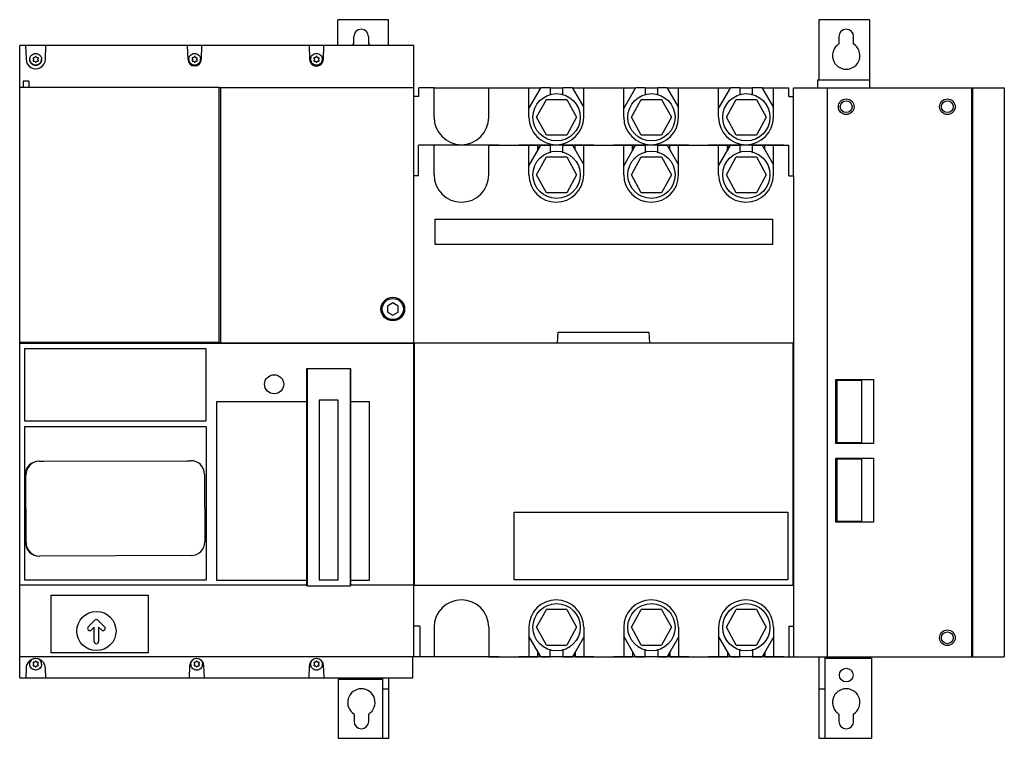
# Model space of a CAD drawing. Header units: millimetres. Extents: x 65 to 532, y 238 to 579.
import ezdxf

# ---------------------------------------------------------------- set-up
doc = ezdxf.new("R2010")
doc.units = ezdxf.units.MM
doc.header["$LTSCALE"] = 53.612103
doc.layers.get('0').update_dxf_attribs({"linetype": 'CONTINUOUS'})

msp = doc.modelspace()

# ---------------------------------------------------------------- linework, layer by layer
at = {"color": 7, "linetype": 'Continuous'}
for p, q in [((215.77, 566.91), (215.77, 579.21)), ((239.77, 579.21), (215.77, 579.21)), ((239.77, 566.91), (239.77, 579.21)), ((443.87, 579.22), (443.87, 550.51)), ((467.87, 579.22), (443.87, 579.22)), ((467.87, 579.22), (467.87, 546.9)), ((223.27, 567.69), (223.27, 571.21)), ((230.27, 571.21), (230.27, 567.69)), ((453.37, 571.21), (453.37, 567.68)), ((460.37, 567.68), (460.37, 571.21)), ((64.77, 266.91), (64.77, 566.91)), ((251.78, 566.91), (64.77, 566.91)), ((67.54, 566.91), (67.77, 560.5)), ((76.97, 560.5), (77.19, 566.91)), ((144.29, 566.91), (144.52, 560.49)), ((151.02, 560.49), (151.24, 566.91)), ((202.09, 566.91), (202.32, 560.49)), ((208.82, 560.49), (209.04, 566.91)), ((251.82, 276.91), (251.82, 566.91)), ((73.63, 559.83), (73.53, 560.04)), ((159.33, 547.1), (64.77, 547.1)), ((66.41, 550.1), (66.41, 547.1)), ((69.13, 550.1), (66.41, 550.1)), ((69.13, 550.1), (69.13, 547.1)), ((159.33, 426.1), (159.33, 547.1)), ((251.82, 546.9), (159.33, 546.9)), ((160.15, 425.7), (160.15, 546.9)), ((254.07, 542.71), (254.07, 546.9)), ((261.32, 546.9), (254.07, 546.9)), ((261.32, 546.91), (287.32, 546.91)), ((261.32, 532.91), (261.32, 546.9)), ((287.32, 532.91), (287.32, 546.9)), ((287.32, 546.9), (311.98, 546.9)), ((306.32, 537.03), (312.09, 547.11)), ((306.32, 532.91), (306.32, 546.9)), ((312.09, 547.11), (316.46, 547.11)), ((316.46, 547.11), (316.46, 543.37)), ((316.46, 546.9), (322.46, 546.9)), ((322.46, 543.36), (322.46, 547.11)), ((322.46, 547.11), (326.82, 547.11)), ((326.82, 547.11), (332.32, 537.54)), ((326.94, 546.9), (356.98, 546.9)), ((332.32, 532.91), (332.32, 546.9)), ((351.32, 537.03), (357.09, 547.11)), ((351.32, 532.91), (351.32, 546.9)), ((357.09, 547.11), (361.46, 547.11)), ((361.46, 547.11), (361.46, 543.37)), ((361.46, 546.9), (367.46, 546.9)), ((367.46, 543.36), (367.46, 547.11)), ((367.46, 547.11), (371.82, 547.11)), ((371.82, 547.11), (377.32, 537.54)), ((371.94, 546.9), (401.98, 546.9)), ((377.32, 532.91), (377.32, 546.9)), ((396.32, 537.03), (402.09, 547.11)), ((396.32, 532.91), (396.32, 546.9)), ((402.09, 547.11), (406.46, 547.11)), ((406.46, 547.11), (406.46, 543.37)), ((406.46, 546.9), (412.46, 546.9)), ((412.46, 543.36), (412.46, 547.11)), ((412.46, 547.11), (416.82, 547.11)), ((416.82, 547.11), (422.32, 537.54)), ((416.94, 546.9), (429.57, 546.9)), ((422.32, 532.91), (422.32, 546.9)), ((429.57, 542.71), (429.57, 546.9)), ((431.83, 505.11), (431.82, 546.9)), ((431.82, 546.9), (531.87, 546.9)), ((443.27, 550.51), (443.27, 546.9)), ((467.87, 550.51), (443.27, 550.51)), ((447.87, 546.9), (447.87, 276.91)), ((516.34, 546.9), (516.34, 276.91)), ((516.87, 276.91), (516.87, 546.9)), ((531.87, 546.9), (531.87, 276.91)), ((254.07, 542.71), (251.82, 542.71)), ((429.57, 542.71), (431.82, 542.71)), ((310.02, 532.91), (314.63, 541.41)), ((314.63, 541.41), (324.3, 541.41)), ((324.3, 541.41), (328.92, 532.91)), ((355.02, 532.91), (359.63, 541.41)), ((359.63, 541.41), (369.3, 541.41)), ((369.3, 541.41), (373.92, 532.91)), ((400.02, 532.91), (404.63, 541.41)), ((404.63, 541.41), (414.3, 541.41)), ((414.3, 541.41), (418.92, 532.91)), ((314.63, 524.41), (310.02, 532.91)), ((328.92, 532.91), (324.3, 524.41)), ((359.63, 524.41), (355.02, 532.91)), ((373.92, 532.91), (369.3, 524.41)), ((404.63, 524.41), (400.02, 532.91)), ((418.92, 532.91), (414.3, 524.41)), ((324.3, 524.41), (314.63, 524.41)), ((369.3, 524.41), (359.63, 524.41)), ((414.3, 524.41), (404.63, 524.41)), ((254.02, 505.11), (254.02, 519.61)), ((261.32, 519.61), (254.02, 519.61)), ((256.55, 519.71), (256.55, 519.61)), ((292.19, 519.71), (256.55, 519.71)), ((259.47, 519.71), (259.47, 519.61)), ((261.32, 505.61), (261.32, 519.61)), ((287.32, 505.61), (287.32, 519.61)), ((287.32, 519.61), (310.52, 519.61)), ((289.47, 519.71), (289.47, 519.61)), ((292.19, 519.71), (292.19, 519.61)), ((301.55, 519.71), (301.55, 519.61)), ((310.62, 519.71), (301.55, 519.71)), ((306.32, 509.81), (311.97, 519.61)), ((306.32, 505.61), (306.32, 519.61)), ((310.52, 517.09), (310.52, 519.61)), ((310.64, 519.71), (310.64, 517.31)), ((328.09, 519.71), (310.64, 519.71)), ((311.97, 519.61), (316.47, 519.61)), ((316.47, 519.61), (316.47, 516.07)), ((322.47, 516.06), (322.47, 519.61)), ((322.47, 519.61), (326.97, 519.61)), ((326.97, 519.61), (332.32, 510.33)), ((328.09, 519.71), (328.09, 517.66)), ((337.19, 519.71), (328.12, 519.71)), ((328.22, 517.44), (328.22, 519.61)), ((328.22, 519.61), (355.52, 519.61)), ((332.32, 505.61), (332.32, 519.61)), ((337.19, 519.71), (337.19, 519.61)), ((346.55, 519.71), (346.55, 519.61)), ((355.62, 519.71), (346.55, 519.71)), ((351.32, 509.81), (356.97, 519.61)), ((351.32, 505.61), (351.32, 519.61)), ((355.52, 517.09), (355.52, 519.61)), ((355.64, 519.71), (355.64, 517.31)), ((373.09, 519.71), (355.64, 519.71)), ((356.97, 519.61), (361.47, 519.61)), ((361.47, 519.61), (361.47, 516.07)), ((367.47, 516.06), (367.47, 519.61)), ((367.47, 519.61), (371.97, 519.61)), ((371.97, 519.61), (377.32, 510.33)), ((373.09, 519.71), (373.09, 517.66)), ((382.19, 519.71), (373.12, 519.71)), ((373.22, 517.44), (373.22, 519.61)), ((373.22, 519.61), (400.52, 519.61)), ((377.32, 505.61), (377.32, 519.61)), ((382.19, 519.71), (382.19, 519.61)), ((391.55, 519.71), (391.55, 519.61)), ((400.62, 519.71), (391.55, 519.71)), ((396.32, 509.81), (401.97, 519.61)), ((396.32, 505.61), (396.32, 519.61)), ((400.52, 517.09), (400.52, 519.61)), ((400.64, 519.71), (400.64, 517.31)), ((418.09, 519.71), (400.64, 519.71)), ((401.97, 519.61), (406.47, 519.61)), ((406.47, 519.61), (406.47, 516.07)), ((412.47, 516.06), (412.47, 519.61)), ((412.47, 519.61), (416.97, 519.61)), ((416.97, 519.61), (422.32, 510.33)), ((418.09, 519.71), (418.09, 517.66)), ((427.19, 519.71), (418.12, 519.71)), ((418.22, 519.61), (429.62, 519.61)), ((418.22, 517.44), (418.22, 519.61)), ((422.32, 505.61), (422.32, 519.61)), ((427.19, 519.71), (427.19, 519.61)), ((429.62, 505.11), (429.62, 519.61)), ((310.02, 505.61), (314.63, 514.11)), ((314.63, 514.11), (324.3, 514.11)), ((324.3, 514.11), (328.92, 505.61)), ((355.02, 505.61), (359.63, 514.11)), ((359.63, 514.11), (369.3, 514.11)), ((369.3, 514.11), (373.92, 505.61)), ((400.02, 505.61), (404.63, 514.11)), ((404.63, 514.11), (414.3, 514.11)), ((414.3, 514.11), (418.92, 505.61)), ((254.02, 505.11), (251.8, 505.11)), ((314.63, 497.11), (310.02, 505.61)), ((328.92, 505.61), (324.3, 497.11)), ((359.63, 497.11), (355.02, 505.61)), ((373.92, 505.61), (369.3, 497.11)), ((404.63, 497.11), (400.02, 505.61)), ((418.92, 505.61), (414.3, 497.11)), ((429.62, 505.11), (431.82, 505.11)), ((431.82, 505.11), (431.82, 291.41)), ((324.3, 497.11), (314.63, 497.11)), ((369.3, 497.11), (359.63, 497.11)), ((414.3, 497.11), (404.63, 497.11)), ((261.82, 472.61), (261.82, 484.61)), ((261.82, 484.61), (421.82, 484.61)), ((421.82, 484.61), (421.82, 472.61)), ((421.82, 472.61), (261.82, 472.61)), ((241.77, 444.79), (239.27, 443.35)), ((244.27, 443.35), (241.77, 444.79)), ((239.27, 443.35), (239.27, 440.46)), ((239.27, 440.46), (241.77, 439.02)), ((241.77, 439.02), (244.27, 440.46)), ((244.27, 440.46), (244.27, 443.35)), ((319.87, 425.91), (320.22, 430.91)), ((320.22, 430.91), (363.22, 430.91)), ((363.22, 430.91), (363.57, 425.91)), ((159.33, 426.1), (64.77, 426.1)), ((160.15, 425.71), (64.77, 425.71)), ((251.82, 425.53), (64.77, 425.53)), ((67.07, 425.71), (67.07, 426.1)), ((97.13, 426.1), (97.13, 425.71)), ((251.82, 425.7), (160.15, 425.7)), ((252.12, 310.91), (252.12, 425.91)), ((252.12, 425.91), (431.55, 425.91)), ((431.55, 425.91), (431.55, 310.91)), ((67.22, 388.66), (67.22, 423.26)), ((67.22, 423.26), (153.12, 423.26)), ((153.12, 423.26), (153.12, 388.66)), ((251.83, 424.31), (252.12, 424.31)), ((431.55, 424.94), (431.82, 424.94)), ((431.55, 420.8), (431.82, 420.8)), ((252.12, 418.51), (251.81, 418.52)), ((200.94, 310.61), (200.94, 413.76)), ((200.94, 413.76), (221.76, 413.76)), ((201.07, 413.76), (201.07, 310.61)), ((221.63, 413.76), (221.63, 310.61)), ((221.76, 310.61), (221.76, 413.76)), ((201.07, 410.87), (200.94, 410.87)), ((201.07, 407.37), (200.94, 407.37)), ((221.63, 410.87), (221.76, 410.87)), ((221.63, 407.37), (221.76, 407.37)), ((451.87, 408.5), (469.89, 408.5)), ((451.87, 378.08), (451.87, 408.5)), ((464.26, 407.94), (452.43, 407.94)), ((452.43, 407.94), (452.43, 378.64)), ((464.26, 378.64), (464.26, 407.94)), ((469.89, 408.5), (469.89, 378.08)), ((158.27, 313.11), (158.27, 398.11)), ((158.27, 398.11), (200.94, 398.11)), ((206.76, 398.69), (206.76, 313.42)), ((215.79, 398.69), (206.76, 398.69)), ((215.79, 313.42), (215.79, 398.69)), ((221.76, 398.11), (230.57, 398.11)), ((230.57, 398.11), (230.57, 313.11)), ((153.12, 388.66), (67.22, 388.66)), ((67.18, 313.21), (67.18, 386.21)), ((67.18, 386.21), (153.24, 386.21)), ((153.24, 386.21), (153.24, 313.21)), ((452.43, 378.64), (464.26, 378.64)), ((469.89, 378.08), (451.87, 378.08)), ((74.14, 369.68), (76.29, 369.69)), ((76.29, 369.69), (144.22, 369.94)), ((144.22, 369.94), (145.93, 369.94)), ((451.87, 371.17), (469.89, 371.17)), ((451.87, 340.75), (451.87, 371.17)), ((464.26, 370.61), (452.43, 370.61)), ((452.43, 370.61), (452.43, 341.32)), ((464.26, 341.32), (464.26, 370.61)), ((469.89, 371.17), (469.89, 340.75)), ((67.47, 331.16), (67.35, 363.18)), ((67.78, 331.16), (67.66, 363.18)), ((152.46, 363.47), (152.57, 331.45)), ((299.42, 345.46), (429.22, 345.46)), ((299.42, 313.35), (299.42, 345.46)), ((429.22, 345.46), (429.22, 313.35)), ((452.43, 341.32), (464.26, 341.32)), ((469.89, 340.75), (451.87, 340.75)), ((146.1, 324.95), (74.3, 324.68)), ((252.12, 322.41), (251.8, 322.41)), ((252.12, 322.11), (251.82, 322.11)), ((431.55, 322.11), (431.82, 322.11)), ((153.24, 313.21), (67.18, 313.21)), ((200.94, 313.11), (158.27, 313.11)), ((201.07, 313.47), (200.94, 313.47)), ((206.76, 313.42), (215.79, 313.42)), ((221.63, 313.47), (221.76, 313.47)), ((230.57, 313.11), (221.76, 313.11)), ((429.22, 313.35), (299.42, 313.35)), ((200.94, 310.89), (64.77, 310.89)), ((200.94, 310.61), (221.76, 310.61)), ((251.82, 310.89), (221.76, 310.89)), ((251.82, 310.91), (431.82, 310.91)), ((79.66, 278.7), (79.66, 306.21)), ((79.66, 306.21), (125.67, 306.21)), ((125.67, 306.21), (125.67, 278.7)), ((310.02, 290.91), (314.63, 299.41)), ((324.3, 299.41), (314.63, 299.41)), ((324.3, 299.41), (328.92, 290.91)), ((355.02, 290.91), (359.63, 299.41)), ((369.3, 299.41), (359.63, 299.41)), ((369.3, 299.41), (373.92, 290.91)), ((400.02, 290.91), (404.63, 299.41)), ((414.3, 299.41), (404.63, 299.41)), ((414.3, 299.41), (418.92, 290.91)), ((100.43, 294.26), (97.31, 291.14)), ((98.79, 289.65), (100.12, 290.98)), ((100.12, 284.11), (100.12, 290.98)), ((105.03, 291.14), (101.91, 294.26)), ((102.22, 290.98), (103.55, 289.65)), ((102.22, 290.98), (102.22, 284.11)), ((254.52, 291.41), (251.8, 291.41)), ((254.52, 291.41), (254.52, 276.91)), ((261.32, 290.91), (261.32, 276.91)), ((287.32, 290.91), (287.32, 276.91)), ((306.32, 290.91), (306.32, 276.91)), ((314.63, 282.41), (310.02, 290.91)), ((328.92, 290.91), (324.3, 282.41)), ((332.32, 290.91), (332.32, 276.91)), ((351.32, 290.91), (351.32, 276.91)), ((359.63, 282.41), (355.02, 290.91)), ((373.92, 290.91), (369.3, 282.41)), ((377.32, 290.91), (377.32, 276.91)), ((396.32, 290.91), (396.32, 276.91)), ((404.63, 282.41), (400.02, 290.91)), ((418.92, 290.91), (414.3, 282.41)), ((422.32, 290.91), (422.32, 276.91)), ((429.62, 291.41), (431.82, 291.41)), ((429.62, 291.41), (429.62, 276.91)), ((431.87, 291.41), (431.87, 276.91)), ((311.97, 276.91), (306.32, 286.7)), ((332.32, 286.18), (326.97, 276.91)), ((356.97, 276.91), (351.32, 286.7)), ((377.32, 286.18), (371.97, 276.91)), ((401.97, 276.91), (396.32, 286.7)), ((422.32, 286.18), (416.97, 276.91)), ((314.63, 282.41), (324.3, 282.41)), ((316.47, 276.91), (316.47, 280.46)), ((322.47, 280.44), (322.47, 276.91)), ((359.63, 282.41), (369.3, 282.41)), ((361.47, 276.91), (361.47, 280.46)), ((367.47, 280.44), (367.47, 276.91)), ((404.63, 282.41), (414.3, 282.41)), ((406.47, 276.91), (406.47, 280.46)), ((412.47, 280.44), (412.47, 276.91)), ((261.32, 276.91), (64.77, 276.91)), ((125.67, 278.7), (79.66, 278.7)), ((251.27, 266.91), (251.27, 276.91)), ((256.55, 276.81), (256.55, 276.91)), ((292.19, 276.81), (256.55, 276.81)), ((259.47, 276.81), (259.47, 276.91)), ((287.32, 276.91), (310.52, 276.91)), ((289.47, 276.81), (289.47, 276.91)), ((292.19, 276.81), (292.19, 276.91)), ((301.55, 276.81), (301.55, 276.91)), ((310.62, 276.81), (301.55, 276.81)), ((310.52, 279.42), (310.52, 276.91)), ((310.64, 276.81), (310.64, 279.2)), ((328.09, 276.81), (310.64, 276.81)), ((311.97, 276.91), (316.47, 276.91)), ((322.47, 276.91), (326.97, 276.91)), ((328.09, 276.81), (328.09, 278.86)), ((337.19, 276.81), (328.12, 276.81)), ((328.22, 279.07), (328.22, 276.91)), ((328.22, 276.91), (355.52, 276.91)), ((337.19, 276.81), (337.19, 276.91)), ((346.55, 276.81), (346.55, 276.91)), ((355.62, 276.81), (346.55, 276.81)), ((355.52, 279.42), (355.52, 276.91)), ((355.64, 276.81), (355.64, 279.2)), ((373.09, 276.81), (355.64, 276.81)), ((356.97, 276.91), (361.47, 276.91)), ((367.47, 276.91), (371.97, 276.91)), ((373.09, 276.81), (373.09, 278.86)), ((382.19, 276.81), (373.12, 276.81)), ((373.22, 279.07), (373.22, 276.91)), ((373.22, 276.91), (400.52, 276.91)), ((382.19, 276.81), (382.19, 276.91)), ((391.55, 276.81), (391.55, 276.91)), ((400.62, 276.81), (391.55, 276.81)), ((400.52, 279.42), (400.52, 276.91)), ((400.64, 276.81), (400.64, 279.2)), ((418.09, 276.81), (400.64, 276.81)), ((401.97, 276.91), (406.47, 276.91)), ((412.47, 276.91), (416.97, 276.91)), ((418.09, 276.81), (418.09, 278.86)), ((427.19, 276.81), (418.12, 276.81)), ((418.22, 279.07), (418.22, 276.91)), ((418.22, 276.91), (531.87, 276.91)), ((427.19, 276.81), (427.19, 276.91)), ((443.87, 276.91), (443.87, 238.21)), ((446.87, 238.21), (446.87, 276.91)), ((446.87, 276.21), (468.87, 276.21)), ((468.87, 276.21), (468.87, 238.21)), ((67.77, 271.42), (67.61, 266.91)), ((77.13, 266.91), (76.97, 271.42)), ((145.37, 272.61), (145.17, 266.91)), ((152.37, 266.91), (152.17, 272.6)), ((202.17, 272.61), (201.97, 266.91)), ((209.17, 266.91), (208.97, 272.6)), ((64.77, 266.91), (251.27, 266.91)), ((236.87, 266.91), (236.87, 238.21)), ((239.87, 238.21), (239.87, 266.91)), ((215.87, 266.21), (236.87, 266.21)), ((215.87, 266.21), (215.87, 238.21)), ((236.87, 261.71), (239.87, 261.71)), ((443.87, 261.71), (446.87, 261.71)), ((223.37, 249.73), (223.37, 246.21)), ((230.37, 246.21), (230.37, 249.73)), ((453.37, 249.73), (453.37, 246.21)), ((460.37, 246.21), (460.37, 249.73)), ((215.87, 238.21), (239.87, 238.21)), ((443.87, 238.21), (468.87, 238.21))]:
    msp.add_line(p, q, dxfattribs=at)
for centre, radius in [((319.47, 532.91), 11.21), ((364.47, 532.91), 11.21), ((409.47, 532.91), 11.21), ((456.86, 537.91), 3.71), ((456.86, 537.91), 2.8), ((504.86, 537.91), 3.71), ((504.86, 537.91), 2.8), ((319.47, 505.61), 11.21), ((364.47, 505.61), 11.21), ((409.47, 505.61), 11.21), ((241.77, 441.91), 5.61), ((241.77, 441.91), 5), ((185.47, 406.21), 4.54), ((319.47, 290.91), 11.21), ((364.47, 290.91), 11.21), ((409.47, 290.91), 11.21), ((101.17, 289.11), 9.3), ((504.86, 285.91), 3.71), ((504.86, 285.91), 2.8), ((456.87, 268.21), 3.25)]:
    msp.add_circle(centre, radius, dxfattribs=at)
for centre, radius, start, end in [((226.77, 571.21), 3.5, 0, 180), ((456.87, 571.21), 3.5, 0, 180), ((226.77, 562.21), 6.5, 122.579, 130.8922), ((226.77, 562.21), 6.5, 49.1078, 57.421), ((456.87, 562.21), 6.5, 122.579, 57.421), ((71.4, 559.79), 0.281, 164.8379, 179.958), ((72.43, 560.43), 2.74, 358.3594, 359.9986), ((146.8, 559.79), 0.281, 164.8379, 179.958), ((147.83, 560.43), 2.74, 358.3594, 359.9986), ((205.63, 560.43), 2.74, 358.3594, 359.9986), ((274.32, 532.91), 13, 180, 360), ((319.32, 532.91), 13, 180, 360), ((364.32, 532.91), 13, 180, 360), ((409.32, 532.91), 13, 180, 360), ((274.32, 505.61), 13, 180, 360), ((319.32, 505.61), 13, 180, 360), ((364.32, 505.61), 13, 180, 360), ((409.32, 505.61), 13, 180, 360), ((73.85, 363.18), 6.5, 90.2122, 180.0024), ((74.16, 363.18), 6.5, 90.2122, 180.2122), ((145.96, 363.45), 6.5, 0.2122, 90.2122), ((73.97, 331.18), 6.5, 180.2122, 270.2122), ((74.28, 331.18), 6.5, 180.2122, 270.2122), ((146.08, 331.45), 6.5, 270.2122, 0.2122), ((274.32, 290.91), 13, 0, 180), ((319.32, 290.91), 13, 0, 180), ((364.32, 290.91), 13, 0, 180), ((409.32, 290.91), 13, 0, 180), ((101.17, 293.51), 1.05, 45, 135), ((98.05, 290.39), 1.05, 135, 315), ((104.29, 290.39), 1.05, 225, 45), ((101.17, 284.11), 1.05, 180, 360), ((148.77, 272.61), 3.4, 359.984, 179.9576), ((205.57, 272.61), 3.4, 359.984, 179.9576), ((72.31, 273.38), 2.74, 178.2958, 179.9985), ((71.4, 272.9), 0.281, 164.8379, 179.958), ((72.37, 273.38), 2.8, 0.01, 42.4842), ((148.71, 273.38), 2.74, 178.2958, 179.9985), ((148.76, 273.38), 2.79, 180.0392, 189.7068), ((147.8, 272.9), 0.281, 164.8379, 179.958), ((148.78, 273.38), 2.79, 350.2868, 359.9607), ((205.51, 273.38), 2.74, 178.2958, 179.9985), ((205.56, 273.38), 2.79, 180.0392, 189.7068), ((204.6, 272.9), 0.281, 164.8379, 179.958), ((205.58, 273.38), 2.79, 350.2868, 359.9607), ((226.87, 255.21), 6.5, 302.579, 237.421), ((456.87, 255.21), 6.5, 302.579, 237.421), ((226.87, 246.21), 3.5, 180, 360), ((456.87, 246.21), 3.5, 180, 360)]:
    msp.add_arc(centre, radius, start, end, dxfattribs=at)
for centre, major_axis, ratio, start_param, end_param in [((72.37, 560.49), (4.6, 0), 0.998782, 3.140598, 6.284183), ((147.77, 560.49), (3.25, 0), 0.998782, -3.141472, -0.00012), ((205.57, 560.49), (3.25, 0), 0.998782, 3.141518, 6.28326), ((72.37, 271.42), (4.6, 0), 0.998305, 0.000457, 3.140828)]:
    msp.add_ellipse(centre, major_axis=major_axis, ratio=ratio, start_param=start_param, end_param=end_param, dxfattribs=at)
for points, knots in [([(69.57, 560.43), (69.57, 561.15), (70.17, 562.64), (71.65, 563.23), (72.37, 563.23)], [0, 0, 0, 0, 0.499892, 1, 1, 1, 1]), ([(71.47, 561.18), (71.39, 561.2), (71.2, 561.17), (71.12, 561), (71.12, 560.91)], [0, 0, 0, 0, 0.4994, 1, 1, 1, 1]), ([(72.1, 561.53), (72.07, 561.41), (71.89, 561.17), (71.6, 561.15), (71.47, 561.18)], [0, 0, 0, 0, 0.499538, 1, 1, 1, 1]), ([(72.37, 561.75), (72.31, 561.75), (72.18, 561.71), (72.11, 561.59), (72.1, 561.53)], [0, 0, 0, 0, 0.500194, 1, 1, 1, 1]), ([(72.37, 563.23), (73.08, 563.23), (74.57, 562.64), (75.17, 561.15), (75.17, 560.43)], [0, 0, 0, 0, 0.500108, 1, 1, 1, 1]), ([(73.36, 561.19), (73.22, 561.13), (72.88, 561.13), (72.67, 561.41), (72.64, 561.55)], [0, 0, 0, 0, 0.500093, 1, 1, 1, 1]), ([(144.97, 560.43), (144.97, 561.15), (145.57, 562.64), (147.05, 563.23), (147.77, 563.23)], [0, 0, 0, 0, 0.499892, 1, 1, 1, 1]), ([(146.87, 561.18), (146.79, 561.2), (146.6, 561.17), (146.52, 561), (146.52, 560.91)], [0, 0, 0, 0, 0.4994, 1, 1, 1, 1]), ([(147.5, 561.54), (147.47, 561.41), (147.29, 561.18), (147, 561.15), (146.87, 561.18)], [0, 0, 0, 0, 0.499537, 1, 1, 1, 1]), ([(147.77, 563.23), (148.48, 563.23), (149.97, 562.64), (150.57, 561.15), (150.57, 560.43)], [0, 0, 0, 0, 0.500108, 1, 1, 1, 1]), ([(148.51, 561.16), (148.41, 561.16), (148.19, 561.24), (148.06, 561.43), (148.04, 561.54)], [0, 0, 0, 0, 0.500438, 1, 1, 1, 1]), ([(149.01, 560.91), (149.01, 561.02), (148.87, 561.25), (148.6, 561.23), (148.51, 561.16)], [0, 0, 0, 0, 0.499856, 1, 1, 1, 1]), ([(202.77, 560.43), (202.77, 561.15), (203.37, 562.64), (204.85, 563.23), (205.57, 563.23)], [0, 0, 0, 0, 0.499892, 1, 1, 1, 1]), ([(204.67, 561.18), (204.59, 561.2), (204.4, 561.17), (204.32, 561), (204.32, 560.91)], [0, 0, 0, 0, 0.4994, 1, 1, 1, 1]), ([(205.3, 561.54), (205.27, 561.41), (205.09, 561.18), (204.8, 561.15), (204.67, 561.18)], [0, 0, 0, 0, 0.499537, 1, 1, 1, 1]), ([(205.84, 561.54), (205.81, 561.65), (205.57, 561.84), (205.33, 561.65), (205.3, 561.54)], [0, 0, 0, 0, 0.49994, 1, 1, 1, 1]), ([(205.57, 563.23), (206.28, 563.23), (207.77, 562.64), (208.37, 561.15), (208.37, 560.43)], [0, 0, 0, 0, 0.500108, 1, 1, 1, 1]), ([(206.31, 561.16), (206.21, 561.16), (205.99, 561.24), (205.86, 561.43), (205.84, 561.54)], [0, 0, 0, 0, 0.500438, 1, 1, 1, 1]), ([(206.81, 560.91), (206.81, 561.02), (206.67, 561.25), (206.4, 561.23), (206.31, 561.16)], [0, 0, 0, 0, 0.499856, 1, 1, 1, 1]), ([(72.37, 557.64), (71.65, 557.64), (70.17, 558.23), (69.57, 559.72), (69.57, 560.43)], [0, 0, 0, 0, 0.500108, 1, 1, 1, 1]), ([(69.57, 560.34), (69.57, 559.63), (70.17, 558.14), (71.65, 557.54), (72.37, 557.54)], [0, 0, 0, 0, 0.499857, 1, 1, 1, 1]), ([(71.12, 559.79), (71.12, 559.71), (71.2, 559.53), (71.4, 559.5), (71.48, 559.53)], [0, 0, 0, 0, 0.499136, 1, 1, 1, 1]), ([(71.48, 559.53), (71.6, 559.56), (71.9, 559.53), (72.06, 559.29), (72.1, 559.16)], [0, 0, 0, 0, 0.499739, 1, 1, 1, 1]), ([(72.1, 559.16), (72.13, 559.05), (72.37, 558.86), (72.61, 559.05), (72.64, 559.16)], [0, 0, 0, 0, 0.49994, 1, 1, 1, 1]), ([(75.17, 560.36), (75.15, 559.65), (74.53, 558.21), (73.07, 557.64), (72.37, 557.64)], [0, 0, 0, 0, 0.499934, 1, 1, 1, 1]), ([(72.37, 557.54), (73.08, 557.54), (74.57, 558.14), (75.17, 559.63), (75.17, 560.34)], [0, 0, 0, 0, 0.500124, 1, 1, 1, 1]), ([(72.64, 559.16), (72.67, 559.31), (72.88, 559.6), (73.24, 559.61), (73.38, 559.55)], [0, 0, 0, 0, 0.499899, 1, 1, 1, 1]), ([(73.38, 559.55), (73.45, 559.56), (73.58, 559.62), (73.63, 559.76), (73.63, 559.83)], [0, 0, 0, 0, 0.499971, 1, 1, 1, 1]), ([(147.77, 557.64), (147.05, 557.64), (145.57, 558.23), (144.97, 559.72), (144.97, 560.43)], [0, 0, 0, 0, 0.500108, 1, 1, 1, 1]), ([(144.97, 560.34), (144.97, 559.63), (145.57, 558.14), (147.05, 557.54), (147.77, 557.54)], [0, 0, 0, 0, 0.499857, 1, 1, 1, 1]), ([(146.52, 559.79), (146.52, 559.71), (146.6, 559.53), (146.8, 559.5), (146.88, 559.53)], [0, 0, 0, 0, 0.499136, 1, 1, 1, 1]), ([(146.88, 559.53), (147, 559.56), (147.3, 559.53), (147.46, 559.29), (147.5, 559.16)], [0, 0, 0, 0, 0.499739, 1, 1, 1, 1]), ([(147.5, 559.16), (147.53, 559.05), (147.77, 558.86), (148.01, 559.05), (148.04, 559.16)], [0, 0, 0, 0, 0.49994, 1, 1, 1, 1]), ([(150.57, 560.36), (150.55, 559.65), (149.93, 558.21), (148.47, 557.64), (147.77, 557.64)], [0, 0, 0, 0, 0.499934, 1, 1, 1, 1]), ([(147.77, 557.54), (148.48, 557.54), (149.97, 558.14), (150.57, 559.63), (150.57, 560.34)], [0, 0, 0, 0, 0.500124, 1, 1, 1, 1]), ([(148.04, 559.16), (148.07, 559.29), (148.23, 559.53), (148.53, 559.56), (148.66, 559.53)], [0, 0, 0, 0, 0.500261, 1, 1, 1, 1]), ([(148.66, 559.53), (148.74, 559.5), (148.93, 559.53), (149.02, 559.71), (149.02, 559.79)], [0, 0, 0, 0, 0.49937, 1, 1, 1, 1]), ([(205.57, 557.64), (204.85, 557.64), (203.37, 558.23), (202.77, 559.72), (202.77, 560.43)], [0, 0, 0, 0, 0.500108, 1, 1, 1, 1]), ([(202.77, 560.34), (202.77, 559.63), (203.37, 558.14), (204.85, 557.54), (205.57, 557.54)], [0, 0, 0, 0, 0.499857, 1, 1, 1, 1]), ([(204.33, 559.81), (204.33, 559.73), (204.42, 559.56), (204.61, 559.54), (204.69, 559.57)], [0, 0, 0, 0, 0.49902, 1, 1, 1, 1]), ([(204.69, 559.57), (204.81, 559.61), (205.11, 559.58), (205.27, 559.33), (205.3, 559.21)], [0, 0, 0, 0, 0.499731, 1, 1, 1, 1]), ([(205.3, 559.21), (205.35, 559.12), (205.57, 558.99), (205.79, 559.12), (205.84, 559.21)], [0, 0, 0, 0, 0.499626, 1, 1, 1, 1]), ([(208.37, 560.36), (208.35, 559.65), (207.73, 558.21), (206.27, 557.64), (205.57, 557.64)], [0, 0, 0, 0, 0.499934, 1, 1, 1, 1]), ([(205.57, 557.54), (206.28, 557.54), (207.77, 558.14), (208.37, 559.63), (208.37, 560.34)], [0, 0, 0, 0, 0.500124, 1, 1, 1, 1]), ([(205.84, 559.21), (205.87, 559.34), (206.05, 559.6), (206.36, 559.61), (206.49, 559.56)], [0, 0, 0, 0, 0.500295, 1, 1, 1, 1]), ([(206.49, 559.57), (206.56, 559.54), (206.74, 559.58), (206.81, 559.74), (206.81, 559.81)], [0, 0, 0, 0, 0.493244, 1, 1, 1, 1]), ([(72.37, 270.58), (71.65, 270.58), (70.17, 271.17), (69.57, 272.66), (69.57, 273.38)], [0, 0, 0, 0, 0.500108, 1, 1, 1, 1]), ([(71.48, 274.28), (71.4, 274.31), (71.2, 274.28), (71.12, 274.1), (71.12, 274.02)], [0, 0, 0, 0, 0.49937, 1, 1, 1, 1]), ([(71.12, 272.9), (71.12, 272.81), (71.2, 272.64), (71.39, 272.6), (71.47, 272.63)], [0, 0, 0, 0, 0.499167, 1, 1, 1, 1]), ([(71.47, 272.63), (71.6, 272.66), (71.89, 272.63), (72.06, 272.39), (72.1, 272.26)], [0, 0, 0, 0, 0.500465, 1, 1, 1, 1]), ([(72.1, 274.65), (72.06, 274.52), (71.9, 274.27), (71.6, 274.25), (71.48, 274.28)], [0, 0, 0, 0, 0.500261, 1, 1, 1, 1]), ([(72.64, 274.65), (72.61, 274.76), (72.37, 274.95), (72.13, 274.76), (72.1, 274.65)], [0, 0, 0, 0, 0.49994, 1, 1, 1, 1]), ([(72.1, 272.26), (72.13, 272.15), (72.37, 271.96), (72.61, 272.15), (72.64, 272.26)], [0, 0, 0, 0, 0.49994, 1, 1, 1, 1]), ([(75.17, 273.38), (75.17, 272.66), (74.57, 271.17), (73.08, 270.58), (72.37, 270.58)], [0, 0, 0, 0, 0.499892, 1, 1, 1, 1]), ([(73.12, 274.26), (73.01, 274.26), (72.78, 274.34), (72.67, 274.54), (72.64, 274.65)], [0, 0, 0, 0, 0.499783, 1, 1, 1, 1]), ([(72.64, 272.26), (72.67, 272.39), (72.84, 272.63), (73.14, 272.66), (73.26, 272.63)], [0, 0, 0, 0, 0.499536, 1, 1, 1, 1]), ([(73.62, 274.02), (73.62, 274.12), (73.48, 274.36), (73.2, 274.33), (73.12, 274.26)], [0, 0, 0, 0, 0.499856, 1, 1, 1, 1]), ([(73.26, 272.63), (73.34, 272.6), (73.53, 272.64), (73.62, 272.81), (73.62, 272.9)], [0, 0, 0, 0, 0.4994, 1, 1, 1, 1]), ([(148.77, 270.58), (148.13, 270.58), (146.8, 271.05), (146.12, 272.28), (146.01, 272.91)], [0, 0, 0, 0, 0.500025, 1, 1, 1, 1]), ([(147.88, 274.28), (147.8, 274.31), (147.6, 274.28), (147.52, 274.1), (147.52, 274.02)], [0, 0, 0, 0, 0.49937, 1, 1, 1, 1]), ([(147.52, 272.9), (147.52, 272.81), (147.6, 272.64), (147.79, 272.6), (147.87, 272.63)], [0, 0, 0, 0, 0.499167, 1, 1, 1, 1]), ([(147.87, 272.63), (148, 272.66), (148.29, 272.63), (148.46, 272.39), (148.5, 272.26)], [0, 0, 0, 0, 0.500465, 1, 1, 1, 1]), ([(148.5, 274.65), (148.46, 274.52), (148.3, 274.28), (148, 274.25), (147.88, 274.28)], [0, 0, 0, 0, 0.500261, 1, 1, 1, 1]), ([(149.04, 274.65), (149.01, 274.76), (148.77, 274.95), (148.53, 274.76), (148.5, 274.65)], [0, 0, 0, 0, 0.49994, 1, 1, 1, 1]), ([(148.5, 272.26), (148.53, 272.15), (148.77, 271.96), (149.01, 272.15), (149.04, 272.26)], [0, 0, 0, 0, 0.49994, 1, 1, 1, 1]), ([(151.53, 272.91), (151.42, 272.28), (150.73, 271.05), (149.41, 270.58), (148.77, 270.58)], [0, 0, 0, 0, 0.499975, 1, 1, 1, 1]), ([(149.52, 274.26), (149.41, 274.26), (149.18, 274.34), (149.07, 274.54), (149.04, 274.65)], [0, 0, 0, 0, 0.499783, 1, 1, 1, 1]), ([(149.04, 272.26), (149.07, 272.39), (149.24, 272.63), (149.54, 272.66), (149.66, 272.63)], [0, 0, 0, 0, 0.499536, 1, 1, 1, 1]), ([(150.02, 274.02), (150.02, 274.12), (149.88, 274.36), (149.6, 274.33), (149.52, 274.26)], [0, 0, 0, 0, 0.499856, 1, 1, 1, 1]), ([(149.66, 272.63), (149.74, 272.6), (149.93, 272.64), (150.02, 272.81), (150.02, 272.9)], [0, 0, 0, 0, 0.500114, 1, 1, 1, 1]), ([(205.57, 270.58), (204.93, 270.58), (203.6, 271.05), (202.92, 272.28), (202.81, 272.91)], [0, 0, 0, 0, 0.500025, 1, 1, 1, 1]), ([(204.68, 274.28), (204.6, 274.31), (204.4, 274.28), (204.32, 274.1), (204.32, 274.02)], [0, 0, 0, 0, 0.49937, 1, 1, 1, 1]), ([(204.32, 272.9), (204.32, 272.81), (204.4, 272.64), (204.59, 272.6), (204.67, 272.63)], [0, 0, 0, 0, 0.499167, 1, 1, 1, 1]), ([(204.67, 272.63), (204.8, 272.66), (205.09, 272.63), (205.27, 272.4), (205.3, 272.27)], [0, 0, 0, 0, 0.500464, 1, 1, 1, 1]), ([(205.3, 274.65), (205.26, 274.52), (205.1, 274.27), (204.8, 274.25), (204.68, 274.28)], [0, 0, 0, 0, 0.500261, 1, 1, 1, 1]), ([(205.3, 272.27), (205.33, 272.16), (205.57, 271.97), (205.81, 272.16), (205.84, 272.27)], [0, 0, 0, 0, 0.49994, 1, 1, 1, 1]), ([(208.33, 272.91), (208.22, 272.28), (207.53, 271.05), (206.21, 270.58), (205.57, 270.58)], [0, 0, 0, 0, 0.499975, 1, 1, 1, 1]), ([(206.32, 274.26), (206.21, 274.26), (205.98, 274.34), (205.87, 274.54), (205.84, 274.65)], [0, 0, 0, 0, 0.499783, 1, 1, 1, 1]), ([(205.84, 272.27), (205.87, 272.4), (206.05, 272.63), (206.34, 272.66), (206.46, 272.63)], [0, 0, 0, 0, 0.499537, 1, 1, 1, 1]), ([(206.82, 274.02), (206.82, 274.12), (206.68, 274.36), (206.4, 274.33), (206.32, 274.26)], [0, 0, 0, 0, 0.499856, 1, 1, 1, 1]), ([(206.46, 272.63), (206.54, 272.6), (206.73, 272.64), (206.82, 272.81), (206.82, 272.9)], [0, 0, 0, 0, 0.4994, 1, 1, 1, 1])]:
    msp.add_open_spline(points, degree=3, knots=knots, dxfattribs=at)
for points in [[(71.12, 560.91), (71.12, 560.84), (71.15, 560.76), (71.2, 560.71)], [(71.2, 560.71), (71.3, 560.63), (71.36, 560.49), (71.36, 560.36)], [(72.64, 561.55), (72.62, 561.66), (72.48, 561.75), (72.37, 561.75)], [(73.58, 561.05), (73.53, 561.13), (73.45, 561.19), (73.36, 561.19)], [(73.39, 560.37), (73.39, 560.5), (73.45, 560.63), (73.54, 560.71)], [(73.54, 560.71), (73.57, 560.74), (73.59, 560.78), (73.61, 560.82)], [(73.62, 560.9), (73.62, 560.96), (73.6, 561.01), (73.58, 561.05)], [(73.61, 560.82), (73.62, 560.84), (73.62, 560.87), (73.62, 560.9)], [(146.52, 560.91), (146.52, 560.84), (146.55, 560.76), (146.6, 560.71)], [(146.6, 560.71), (146.7, 560.63), (146.76, 560.49), (146.76, 560.36)], [(148.04, 561.54), (148.01, 561.65), (147.77, 561.84), (147.53, 561.65), (147.5, 561.54)], [(148.78, 560.36), (148.78, 560.49), (148.84, 560.63), (148.94, 560.71)], [(148.94, 560.71), (148.98, 560.77), (149.01, 560.84), (149.01, 560.91)], [(204.32, 560.91), (204.32, 560.84), (204.35, 560.76), (204.4, 560.71)], [(204.4, 560.71), (204.5, 560.63), (204.56, 560.49), (204.56, 560.36)], [(206.58, 560.36), (206.58, 560.49), (206.64, 560.63), (206.74, 560.71)], [(206.74, 560.71), (206.78, 560.77), (206.81, 560.84), (206.81, 560.91)], [(71.2, 559.99), (71.17, 559.96), (71.14, 559.91), (71.13, 559.87)], [(71.36, 560.36), (71.36, 560.23), (71.3, 560.09), (71.2, 559.99)], [(73.53, 560.04), (73.44, 560.13), (73.39, 560.25), (73.39, 560.37)], [(146.6, 559.99), (146.57, 559.96), (146.54, 559.91), (146.53, 559.87)], [(146.76, 560.36), (146.76, 560.23), (146.7, 560.09), (146.6, 559.99)], [(148.93, 559.99), (148.84, 560.09), (148.78, 560.23), (148.78, 560.36)], [(149.02, 559.79), (149.02, 559.87), (148.99, 559.94), (148.93, 559.99)], [(204.34, 559.88), (204.33, 559.86), (204.33, 559.84), (204.33, 559.81)], [(204.4, 559.98), (204.37, 559.96), (204.35, 559.92), (204.34, 559.88)], [(204.56, 560.36), (204.56, 560.22), (204.49, 560.08), (204.39, 559.99)], [(206.74, 559.99), (206.64, 560.09), (206.58, 560.23), (206.58, 560.36)], [(206.81, 559.81), (206.81, 559.88), (206.78, 559.95), (206.74, 559.99)], [(71.52, 276.14), (71.02, 275.98), (70.55, 275.66), (70.22, 275.26)], [(74.53, 275.25), (74.2, 275.65), (73.75, 275.96), (73.27, 276.12)], [(69.57, 273.46), (69.59, 274.11), (69.86, 274.79), (70.3, 275.27)], [(71.12, 274.02), (71.12, 273.94), (71.15, 273.87), (71.2, 273.82)], [(71.2, 273.1), (71.17, 273.06), (71.14, 273.02), (71.13, 272.97)], [(71.2, 273.82), (71.3, 273.72), (71.36, 273.58), (71.36, 273.45)], [(71.36, 273.45), (71.36, 273.32), (71.29, 273.19), (71.2, 273.1)], [(73.44, 272.7), (73.39, 272.67), (73.32, 272.67), (73.26, 272.69)], [(73.38, 273.45), (73.38, 273.58), (73.45, 273.72), (73.55, 273.82)], [(73.53, 273.1), (73.44, 273.18), (73.38, 273.32), (73.38, 273.45)], [(73.62, 272.9), (73.62, 272.97), (73.59, 273.05), (73.53, 273.1)], [(73.55, 273.82), (73.59, 273.87), (73.62, 273.94), (73.62, 274.02)], [(145.97, 273.46), (145.99, 274.06), (146.22, 274.69), (146.61, 275.15)], [(147.52, 274.02), (147.52, 273.94), (147.55, 273.87), (147.6, 273.82)], [(147.6, 273.1), (147.57, 273.06), (147.54, 273.02), (147.53, 272.97)], [(147.6, 273.82), (147.7, 273.72), (147.76, 273.58), (147.76, 273.45)], [(147.76, 273.45), (147.76, 273.32), (147.7, 273.18), (147.6, 273.1)], [(149.84, 272.7), (149.79, 272.67), (149.72, 272.67), (149.66, 272.69)], [(149.78, 273.45), (149.78, 273.58), (149.85, 273.72), (149.95, 273.82)], [(149.93, 273.1), (149.84, 273.18), (149.78, 273.32), (149.78, 273.45)], [(150.02, 272.9), (150.02, 272.97), (149.99, 273.05), (149.93, 273.1)], [(149.95, 273.82), (149.99, 273.87), (150.02, 273.94), (150.02, 274.02)], [(150.93, 275.16), (151.33, 274.67), (151.57, 274.01), (151.57, 273.38)], [(202.77, 273.46), (202.79, 274.06), (203.02, 274.69), (203.41, 275.15)], [(204.32, 274.02), (204.32, 273.94), (204.35, 273.87), (204.4, 273.82)], [(204.4, 273.1), (204.37, 273.06), (204.34, 273.02), (204.33, 272.97)], [(204.4, 273.82), (204.5, 273.72), (204.56, 273.58), (204.56, 273.45)], [(204.56, 273.45), (204.56, 273.32), (204.49, 273.19), (204.4, 273.1)], [(205.84, 274.65), (205.81, 274.76), (205.57, 274.95), (205.33, 274.76), (205.3, 274.65)], [(206.64, 272.7), (206.59, 272.67), (206.52, 272.67), (206.46, 272.69)], [(206.58, 273.45), (206.58, 273.58), (206.65, 273.72), (206.75, 273.82)], [(206.73, 273.1), (206.64, 273.19), (206.58, 273.32), (206.58, 273.45)], [(206.82, 272.9), (206.82, 272.97), (206.79, 273.05), (206.73, 273.1)], [(206.75, 273.82), (206.79, 273.87), (206.82, 273.94), (206.82, 274.02)], [(207.73, 275.16), (208.13, 274.67), (208.37, 274.01), (208.37, 273.38)]]:
    msp.add_open_spline(points, degree=3, dxfattribs=at)

doc.saveas('drawing.dxf')
